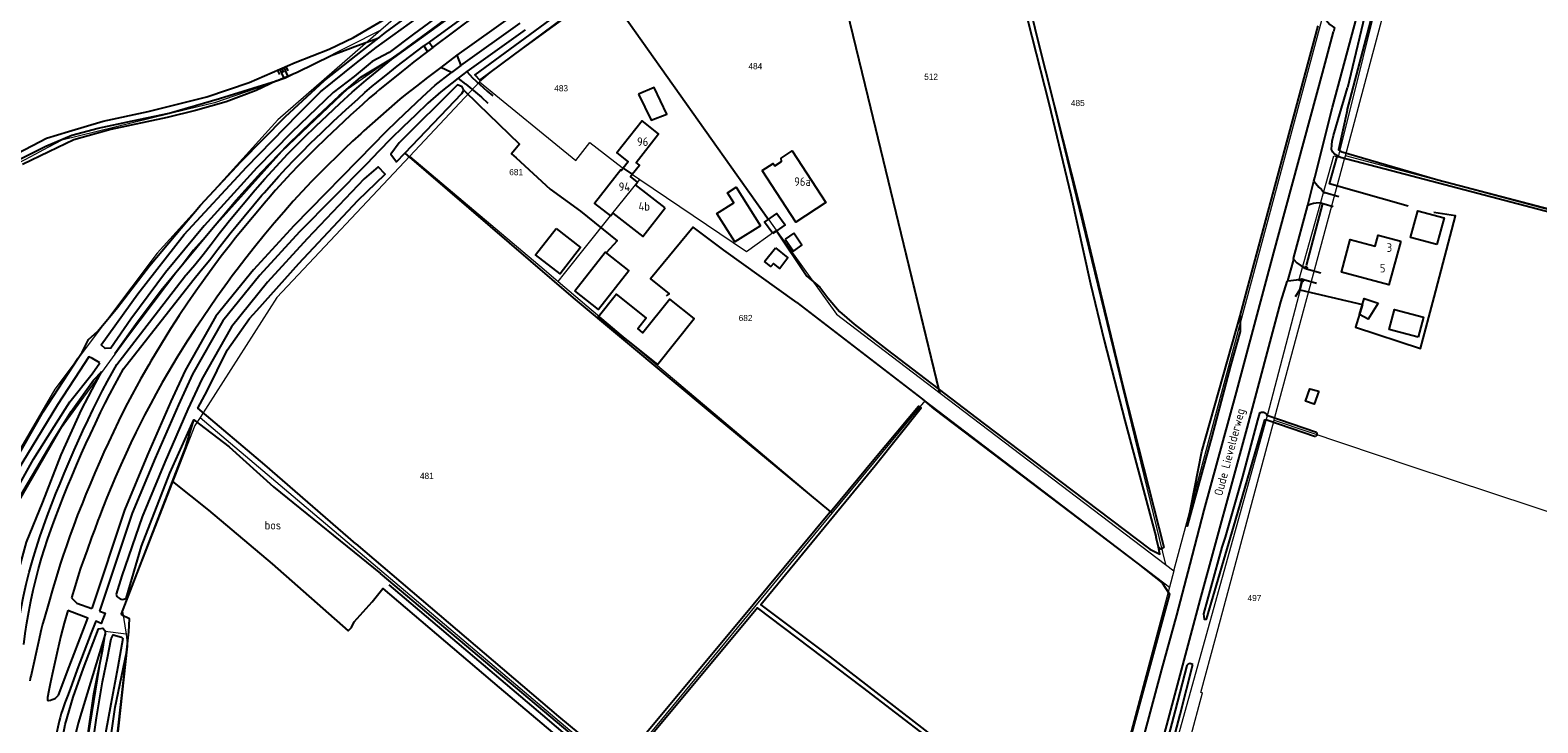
# Model space of a CAD drawing. Header units: metres. Extents: x 233874 to 239264, y 443832 to 448222.
# Tile 154 of 198: x 237016 to 237457, y 446672 to 446875. Entities that reach past the tile are written whole.
import ezdxf
from ezdxf.enums import TextEntityAlignment as Align

# ---------------------------------------------------------------- set-up
doc = ezdxf.new("R2010")
doc.units = ezdxf.units.M
doc.header["$MEASUREMENT"] = 0
for name, color, linetype in [('BIJGEBOUW', 4, 'Continuous'), ('CULTUURAANDUIDING', 253, 'Continuous'), ('DAKRAND-BYG', 4, 'Continuous'), ('Goud-kadastrale grenzen', 13, 'Continuous'), ('HEG', 253, 'Continuous'), ('HOOFDGEBOUW', 4, 'Continuous'), ('HOUTWAL', 253, 'Continuous'), ('HUISNUMMER', 253, 'Continuous'), ('INSTEEKSLOOT', 153, 'Continuous'), ('KANTVERH', 253, 'Continuous'), ('KUNSTWERK', 253, 'Continuous'), ('OVERIGEAFSCH', 253, 'Continuous'), ('OVLIJNOBJ', 253, 'Continuous'), ('RASTER', 253, 'Continuous'), ('STRAATNAAM', 253, 'Continuous'), ('TALUD', 253, 'Continuous'), ('TUSSENMUUR', 253, 'Continuous')]:
    doc.layers.add(name, color=color, linetype=linetype)
doc.layers.add('G01 kadestrale perceelsgrens', color=73, linetype='Continuous', lineweight=0)
doc.layers.add('Z01 perceelnummer', color=73, linetype='Continuous', lineweight=13)
doc.layers.add('Goud-eigendom bedrijf', color=7, linetype='Continuous', true_color=0xffd6ad)
doc.layers.add('Goud-hulp', color=210, linetype='Continuous', plot=False)
doc.styles.get("Standard").update_dxf_attribs({"font": 'iso.shx'})
doc.styles.add('Styledgn001', font='dgn001.shx')

# ---------------------------------------------------------------- blocks, each defined once
blk = doc.blocks.new('TA', base_point=(75009.5, 300012))
for p, q in [((75009.5, 300012.5), (75010, 300012.5)), ((75009.5, 300012.25), (75010.5, 300012.25)), ((75009.5, 300012), (75010, 300012)), ((75009.5, 300011.75), (75010.5, 300011.75)), ((75009.5, 300011.5), (75010, 300011.5))]:
    blk.add_line(p, q)
blk = doc.blocks.new('A$C1532452F')
at = {"layer": 'Goud-eigendom bedrijf', "linetype": 'Continuous'}
h = blk.add_hatch(dxfattribs=at)
h.set_pattern_fill('ANSI31', color=256, scale=30)
h.paths.add_polyline_path([(237716.228, 446538.907), (237725.098, 446587.991, 0.0700507), (237726.998, 446632.131, 0.0861863), (237713.769, 446677.584), (237706.53, 446689.253), (237697.334, 446701.204), (237643.739, 446659.758), (237592.828, 446620.445), (237567.89, 446605.219), (237546.894, 446588.962), (237503.169, 446554.943), (237471.671, 446409.243), (237480.682, 446407.331), (237483.56, 446406.72), (237587.23, 446384.59), (237676.949, 446365.49), (237680.371, 446378.489), (237680.967, 446380.87), (237689.44, 446414.74), (237704.584, 446481.23)])
edge = h.paths.add_edge_path()
edge.add_line((237567.89, 446605.219), (237592.828, 446620.445))
edge.add_line((237592.828, 446620.445), (237643.739, 446659.758))
edge.add_line((237643.739, 446659.758), (237697.334, 446701.204))
edge.add_line((237697.334, 446701.204), (237706.53, 446689.253))
edge.add_line((237706.53, 446689.253), (237713.769, 446677.584))
edge.add_arc((237589.518, 446616.769), 138.336, 6.37565, 26.0794, ccw=False)
edge.add_arc((237569.292, 446616.809), 158.448, -10.4789, 5.54936, ccw=False)
edge.add_line((237725.098, 446587.991), (237716.228, 446538.907))
edge.add_line((237716.228, 446538.907), (237704.584, 446481.23))
edge.add_line((237704.584, 446481.23), (237689.44, 446414.74))
edge.add_line((237689.44, 446414.74), (237680.967, 446380.87))
edge.add_line((237680.967, 446380.87), (237682.746, 446380.387))
edge.add_line((237682.746, 446380.387), (237690.838, 446378.136))
edge.add_line((237690.838, 446378.136), (237696.494, 446376.582))
edge.add_line((237696.494, 446376.582), (237709.498, 446438.712))
edge.add_line((237709.498, 446438.712), (237728.236, 446529.319))
edge.add_line((237728.236, 446529.319), (237738.01, 446576.139))
edge.add_ellipse((237560.444, 446619.247), major_axis=(177.566, -43.108), ratio=1, start_angle=0, end_angle=8.53038)
edge.add_ellipse((237559.213, 446619.233), major_axis=(183.227, -16.278), ratio=1, start_angle=0, end_angle=6.69833)
edge.add_ellipse((237595.203, 446620.326), major_axis=(147.885, 4.112), ratio=1, start_angle=0, end_angle=7.7014)
edge.add_ellipse((237587.065, 446618.2), major_axis=(154.138, 26.019), ratio=1, start_angle=0, end_angle=7.76654)
edge.add_ellipse((237618.646, 446629.152), major_axis=(117.627, 35.658), ratio=1, start_angle=0, end_angle=6.72842)
edge.add_ellipse((237580.199, 446608.021), major_axis=(151.086, 70.325), ratio=1, start_angle=0, end_angle=4.86263)
edge.add_ellipse((237670.03, 446660.868), major_axis=(54.75, 30.032), ratio=1, start_angle=0, end_angle=5.65858)
edge.add_ellipse((237692.736, 446676.384), major_axis=(28.816, 19.768), ratio=1, start_angle=0, end_angle=9.89098)
edge.add_ellipse((237691.124, 446675.025), major_axis=(26.604, 25.783), ratio=1, start_angle=0, end_angle=12.03342)
edge.add_ellipse((237700.71, 446689.064), major_axis=(11.058, 16.724), ratio=1, start_angle=0, end_angle=11.91792)
edge.add_ellipse((237699.563, 446686.236), major_axis=(8.513, 21.475), ratio=1, start_angle=0, end_angle=10.45166)
edge.add_ellipse((237699.631, 446686.354), major_axis=(4.408, 22.545), ratio=1, start_angle=0, end_angle=12.1053)
edge.add_ellipse((237699.594, 446688.8), major_axis=(-0.381, 20.522), ratio=1, start_angle=0, end_angle=13.45617)
edge.add_ellipse((237721.847, 446605.114), major_axis=(-27.399, 103.556), ratio=1, start_angle=0, end_angle=6.39341)
edge.add_ellipse((237727.156, 446589.846), major_axis=(-44.069, 115.129), ratio=1, start_angle=0, end_angle=4.23416)
edge.add_line((237674.707, 446701.407), (237662.978, 446694.399))
edge.add_line((237662.978, 446694.399), (237623.044, 446663.773))
edge.add_line((237623.044, 446663.773), (237583.264, 446633.066))
edge.add_line((237583.264, 446633.066), (237541.902, 446601.052))
edge.add_line((237541.902, 446601.052), (237510.035, 446576.49))
edge.add_line((237510.035, 446576.49), (237417.107, 446504.948))
edge.add_line((237417.107, 446504.948), (237409.37, 446499.068))
edge.add_line((237409.37, 446499.068), (237412.968, 446485.056))
edge.add_line((237412.968, 446485.056), (237413.031, 446484.813))
edge.add_line((237413.031, 446484.813), (237503.169, 446554.943))
edge.add_line((237503.169, 446554.943), (237546.894, 446588.962))
edge.add_line((237546.894, 446588.962), (237567.89, 446605.219))
h.paths.add_polyline_path([(237649.958, 446491.197), (237657.116, 446491.197), (237657.116, 446493.897), (237649.958, 446493.897)], flags=24)
h.paths.add_polyline_path([(237704.127, 446699.169), (237711.369, 446699.169), (237711.369, 446701.869), (237704.127, 446701.869)], flags=24)
h.paths.add_polyline_path([(237666.368, 446688.398), (237672.84, 446688.398), (237672.84, 446691.098), (237666.368, 446691.098)], flags=24)
at = {"layer": 'G01 kadestrale perceelsgrens'}
for p, q in [((237184.762, 446886.409), (237234.509, 446816.395)), ((237350.774, 446716.734), (237395.546, 446883.185)), ((237309.523, 446877.991), (237348.33, 446718.573)), ((237147.808, 446859.733), (237127.394, 446838.031)), ((237282.416, 446768.706), (237348.33, 446718.573)), ((237066.073, 446761.585), (237188.492, 446658.13)), ((237188.492, 446658.13), (237250.915, 446733.614)), ((237348.33, 446718.573), (237350.774, 446716.734)), ((237350.774, 446716.734), (237349.522, 446711.994)), ((237349.522, 446711.994), (237333.112, 446650.77))]:
    blk.add_line(p, q, dxfattribs=at)
at = {"layer": 'G01 kadestrale perceelsgrens', "flags": 128}
for points in [[(237298.636, 446468.677), (237345.325, 446644.107), (237377.951, 446761.468), (237378.255, 446762.562), (237388.417, 446801.289), (237387.371, 446801.612), (237397.56, 446838.101), (237398.92, 446837.744), (237399.125, 446838.566), (237420.178, 446923.136), (237431.221, 446962.001), (237433.951, 446968.212), (237440.267, 446982.58)], [(237009.384, 446699.196), (237011.094, 446709.288), (237001.129, 446711.454), (236999.768, 446713.893), (237025.518, 446758.52), (237044.637, 446784.788), (237064.167, 446810.605), (237089.984, 446839.335), (237109.381, 446857.761), (237124.6, 446868.434), (237180.786, 446909.784), (237184.463, 446912.354), (237224.998, 446948.144), (237235.195, 446954.848), (237266.616, 446977.815)], [(237400.924, 446838.088), (237413.868, 446886.345), (237433.059, 446957.919), (237433.541, 446957.789), (237436.237, 446967.726)], [(237243.915, 446927.482), (237261.512, 446854.902), (237282.3, 446769.256), (237282.416, 446768.706)], [(237151.915, 446898.444), (237150.222, 446897.213), (237131.208, 446883.392), (237129.625, 446884.164), (237118.889, 446874.825)], [(237184.762, 446886.409), (237180.259, 446883.929), (237152.119, 446863.46), (237147.808, 446859.733)], [(237118.889, 446874.825), (237088.803, 446848.656), (237053.487, 446809.638), (237023.659, 446769.824), (237000.021, 446729.483), (236991.622, 446714.167), (236989.059, 446714.373), (236983.377, 446716.387), (236977.491, 446719.341), (236972.61, 446722.954), (236926.714, 446766.542)], [(237118.889, 446874.825), (237090.927, 446860.679), (237070.3, 446853.591), (237062.251, 446851.627), (237025.659, 446842.698), (237020.109, 446839.753), (237019.225, 446839.284), (237014.807, 446836.94), (237009.822, 446834.295), (237006.424, 446831.411), (236987.661, 446815.488), (236962.257, 446793.204), (236926.714, 446766.542)], [(237147.808, 446859.733), (237175.896, 446836.764), (237180.067, 446842.008), (237189.464, 446834.691), (237194.632, 446831.196)], [(237127.394, 446838.031), (237088.478, 446796.659), (237066.073, 446761.585)], [(237127.394, 446838.031), (237166.659, 446804.826), (237170.765, 446801.349)], [(237380.099, 446760.749), (237380.336, 446761.627), (237400.695, 446837.234), (237400.924, 446838.088)], [(237598.98, 446785.885), (237584.556, 446789.571), (237494.443, 446813.228), (237400.924, 446838.088)], [(237170.765, 446801.349), (237172.6, 446803.644), (237186.079, 446820.5), (237194.632, 446831.196)], [(237194.632, 446831.196), (237225.849, 446810.087), (237234.509, 446816.395)], [(237234.509, 446816.395), (237252.123, 446791.746), (237282.416, 446768.706)], [(237170.765, 446801.349), (237179.17, 446794.233), (237250.451, 446734.007), (237250.915, 446733.614)], [(237250.915, 446733.614), (237278.102, 446766.49), (237349.522, 446711.994)], [(237066.073, 446761.585), (237064.507, 446759.215), (237043.429, 446704.903), (237044.453, 446698.176)], [(237302.952, 446471.819), (237323.079, 446546.571), (237359.171, 446681.037), (237358.689, 446681.167), (237363.041, 446697.327), (237380.099, 446760.749)], [(237380.099, 446760.749), (237420.347, 446747.277), (237479.003, 446727.879), (237543.234, 446706.541)], [(237044.453, 446698.176), (237038.366, 446699.022), (237032.781, 446664.692), (237031.256, 446639.525), (237032.228, 446617.28), (237034.249, 446610.397), (237036.608, 446606.605), (237037.977, 446605.221)], [(237044.453, 446698.176), (237044.882, 446694.758), (237040.469, 446654.402), (237041.262, 446618.54)]]:
    blk.add_lwpolyline(points, dxfattribs=at)
at = {"layer": 'Z01 perceelnummer', "linetype": 'Continuous', "lineweight": 13, "style": 'Styledgn001'}
for s, p in [('484', (237228.422, 446864.29)), ('512', (237279.808, 446861.206)), ('483', (237171.65, 446857.859)), ('485', (237322.705, 446853.538)), ('681', (237158.49, 446833.334)), ('682', (237225.569, 446790.672)), ('481', (237132.38, 446744.505)), ('497', (237374.348, 446708.793))]:
    blk.add_text(s, height=1.8, dxfattribs=at).set_placement(p, align=Align.MIDDLE_CENTER)
blk = doc.blocks.new('A$C134E523E')
at = {"layer": 'G01 kadestrale perceelsgrens', "color": 20, "const_width": 0.5, "flags": 128}
blk.add_lwpolyline([(237409.37, 446499.07), (237417.11, 446504.95), (237510.04, 446576.49), (237541.9, 446601.05), (237583.26, 446633.07), (237623.04, 446663.77), (237662.98, 446694.4), (237674.71, 446701.41, -0.018477), (237683.09, 446704.97, -0.027904), (237694.45, 446708.67, -0.058781), (237699.21, 446709.32, -0.052869), (237704.04, 446708.9, -0.045636), (237708.08, 446707.71, -0.052049), (237711.77, 446705.79, -0.052554), (237717.73, 446700.81, -0.043184), (237721.55, 446696.15, -0.024695), (237724.78, 446690.9, -0.02122), (237731.29, 446678.35, -0.029367), (237736.27, 446664.81, -0.033901), (237741.2, 446644.22, -0.033616), (237743.09, 446624.44, -0.029235), (237742.44, 446602.96, -0.037238), (237738.01, 446576.14)], format="xyb", dxfattribs=at)
for points in [[(237738.01, 446576.14), (237728.24, 446529.32), (237709.5, 446438.71), (237696.49, 446376.58)], [(237676.95, 446365.49), (237680.37, 446378.49), (237680.97, 446380.87)], [(237680.97, 446380.87), (237682.75, 446380.39), (237690.84, 446378.14), (237696.49, 446376.58)], [(237664.25, 446318.88), (237669.84, 446338.5), (237676.95, 446365.49)], [(237653.09, 446280.29), (237656.2, 446290.64), (237664.25, 446318.88)], [(237643.32, 446248.98), (237645.29, 446255.29), (237653.09, 446280.29)], [(237634.32, 446224.38), (237643.32, 446248.98)]]:
    blk.add_lwpolyline(points, dxfattribs=at)
at = {"layer": 'G01 kadestrale perceelsgrens', "color": 20}
for centre, major_axis, end_param in [((237721.85, 446605.11), (-27.4, 103.56), 0.111586), ((237699.59, 446688.8), (-0.38, 20.52), 0.234854), ((237699.63, 446686.35), (4.41, 22.55), 0.211277), ((237699.56, 446686.24), (8.51, 21.48), 0.182416), ((237700.71, 446689.06), (11.06, 16.72), 0.208007), ((237727.16, 446589.85), (-44.07, 115.13), 0.0739), ((237691.12, 446675.02), (26.6, 25.78), 0.210023), ((237692.74, 446676.38), (28.82, 19.77), 0.17263), ((237670.03, 446660.87), (54.75, 30.03), 0.098761), ((237580.2, 446608.02), (151.09, 70.32), 0.084869), ((237618.65, 446629.15), (117.63, 35.66), 0.117433), ((237587.07, 446618.2), (154.14, 26.02), 0.135552), ((237595.2, 446620.33), (147.88, 4.11), 0.134415), ((237559.21, 446619.23), (183.23, -16.28), 0.116908), ((237560.44, 446619.25), (177.57, -43.11), 0.148883)]:
    blk.add_ellipse(centre, major_axis=major_axis, ratio=1, start_param=0, end_param=end_param, dxfattribs=at)

msp = doc.modelspace()

# ---------------------------------------------------------------- linework, layer by layer
at = {"layer": 'BIJGEBOUW'}
msp.add_lwpolyline([(237229.93, 446817.64), (237222.45, 446812.93), (237217.19, 446821.27), (237222.1, 446824.36), (237220.27, 446827.27), (237222.84, 446828.89), (237229.93, 446817.64)], dxfattribs=at)
at = {"layer": 'DAKRAND-BYG'}
for p, q in [((237239.65, 446815.43), (237237.17, 446813.71)), ((237231.14, 446807.18), (237234.3, 446811.15))]:
    msp.add_line(p, q, dxfattribs=at)
for points in [[(237194.22, 446856.16), (237197.98, 446848.54), (237202.54, 446850.29), (237198.87, 446858.1), (237194.22, 446856.16)], [(237427.71, 446812.12), (237419.95, 446814.23), (237422.07, 446822.05), (237429.83, 446819.94), (237427.71, 446812.12)], [(237233.51, 446815.35), (237231.13, 446818.66), (237234.74, 446821.26), (237237.12, 446817.96), (237233.51, 446815.35)], [(237170.17, 446816.85), (237177.35, 446811.29), (237171.35, 446803.54), (237164.17, 446809.11), (237170.17, 446816.85)], [(237237.17, 446813.71), (237239.58, 446810.23), (237242.06, 446811.95), (237239.65, 446815.43)], [(237175.65, 446798.65), (237184.53, 446809.95), (237191.48, 446804.48), (237182.6, 446793.18), (237175.65, 446798.65)], [(237234.3, 446811.15), (237237.97, 446808.22), (237235.55, 446805.18), (237233.7, 446806.65), (237232.96, 446805.72), (237231.14, 446807.18)], [(237199.79, 446777.07), (237210.54, 446790.49), (237203.42, 446796.18), (237195.56, 446786.36), (237194.04, 446787.58), (237196.53, 446790.7), (237187.85, 446797.64), (237182.48, 446790.93), (237199.79, 446777.07)], [(237410.52, 446795.05), (237407.55, 446790.31), (237405.09, 446791.73), (237406.39, 446796.39), (237410.52, 446795.05)], [(237422.22, 446785.1), (237413.75, 446787.3), (237415.26, 446793.12), (237423.73, 446790.92), (237422.22, 446785.1)], [(237393.17, 446769.23), (237391.81, 446765.47), (237389.26, 446766.39), (237390.55, 446769.98), (237393.17, 446769.23)]]:
    msp.add_lwpolyline(points, dxfattribs=at)
at = {"layer": 'HEG'}
for p, q in [((237389.52, 446805.98), (237394.3, 446824.16)), ((237387.57, 446798.86), (237388.25, 446801.4))]:
    msp.add_line(p, q, dxfattribs=at)
at = {"layer": 'HOOFDGEBOUW'}
for points in [[(237192.41, 446832.7), (237194.52, 446835.4), (237193.55, 446836.16), (237200.14, 446844.57), (237195.33, 446848.33), (237187.96, 446838.92), (237191.23, 446836.36), (237189.77, 446834.49)], [(237230.42, 446833.8), (237233.62, 446835.89), (237234.12, 446835.12), (237236.09, 446836.4), (237236.02, 446837.44), (237239.21, 446839.53), (237249.05, 446824.48), (237240.26, 446818.74), (237230.42, 446833.8)], [(237189.77, 446834.49), (237189.26, 446833.84), (237189.1, 446833.97), (237181.41, 446824.16), (237186.08, 446820.5), (237186.73, 446821.33), (237186.74, 446821.33)], [(237193.39, 446829.64), (237193.98, 446830.4), (237191.89, 446832.03), (237192.41, 446832.7)], [(237202.04, 446822.84), (237193.38, 446829.63), (237193.39, 446829.64)], [(237186.74, 446821.33), (237195.49, 446814.47), (237202.04, 446822.84)], [(237417.11, 446813.14), (237413.65, 446800.36), (237399.78, 446804.12), (237402.37, 446813.66), (237409.64, 446811.68), (237410.52, 446814.93), (237417.11, 446813.14)]]:
    msp.add_lwpolyline(points, dxfattribs=at)
at = {"layer": 'HOUTWAL'}
for p, q in [((237184.5, 446886.91), (237232.24, 446819.46)), ((237234.58, 446816.13), (237243.49, 446802.87))]:
    msp.add_line(p, q, dxfattribs=at)
at = {"layer": 'INSTEEKSLOOT'}
msp.add_line((237392.52, 446757.19), (237378.01, 446762.14), dxfattribs=at)
for points in [[(237338.36, 447000), (237332.24, 446995.82), (237289.52, 446964.28), (237285.78, 446960.99), (237285.97, 446959.31), (237287.52, 446958.41), (237288.26, 446956.15), (237296.52, 446922.18), (237303.99, 446894.03), (237309.24, 446872.99)], [(237345.1, 446919.04), (237298.8, 446922.78), (237310.71, 446872.98)], [(237148.27, 446888.28), (237146.84, 446887.24), (237128.5, 446873.69), (237121.38, 446868.27), (237116.42, 446865.64), (237111.1, 446861.27), (237105.04, 446856.64), (237100.22, 446852.05), (237092.84, 446844.91), (237082.64, 446834.55), (237067.23, 446817.66), (237056.01, 446803.97), (237045.86, 446790.35), (237039.99, 446781.82), (237038.33, 446781.73), (237037.17, 446782.84), (237047.86, 446797.74), (237061.46, 446815.04), (237079.68, 446834.73), (237094.74, 446850.23), (237101.25, 446856.81), (237111.78, 446865.31), (237117.59, 446869.73), (237146.82, 446890.9)], [(237178.12, 446883.19), (237177.15, 446884.35), (237146.43, 446861.78), (237147.92, 446860.25), (237175.83, 446881.01), (237178.12, 446883.19)], [(237401.45, 446851.38), (237409.78, 446882.7), (237407.49, 446882.97), (237401.56, 446857.96)], [(237309.24, 446872.99), (237314.22, 446853.45), (237320.7, 446826.68), (237326.45, 446800.65), (237330.42, 446784.14), (237336.43, 446760.68), (237345.66, 446726.49)], [(237310.71, 446872.98), (237323.36, 446822.79), (237335.94, 446770.44), (237347.84, 446723.71), (237347.03, 446723.12), (237346.27, 446723.62)], [(237013.42, 446837.1), (237021.01, 446840.95), (237028.62, 446844.16), (237036.32, 446846.23), (237046.28, 446848.31), (237057.08, 446850.55), (237071.73, 446854.89), (237088.46, 446860.06)], [(237088.46, 446860.06), (237082.45, 446857.21), (237073.71, 446853.86), (237064.73, 446851.36), (237056.5, 446849.34), (237039.97, 446845.76), (237029.18, 446842.76), (237021.82, 446839.28), (237014.14, 446835.59)], [(237143.16, 446857.28), (237142.73, 446858.27), (237141.38, 446858.89), (237124.31, 446841.86), (237121.83, 446838.62), (237123.54, 446836.35), (237125.93, 446838.85), (237142.6, 446856.34), (237143.16, 446857.28)], [(237401.45, 446851.38), (237398.89, 446839.83), (237399.63, 446839.34), (237428, 446831.09), (237577.58, 446791.88), (237596.87, 446786.98), (237598.11, 446787.04), (237598.35, 446786.4), (237597.43, 446786.01), (237596.54, 446786), (237595, 446786.28), (237497.95, 446811.75), (237414.37, 446833.74), (237399.47, 446837.56), (237397.77, 446838.53), (237397.23, 446839.16), (237396.83, 446839.92), (237396.94, 446841.27), (237397.1, 446842.36), (237397.47, 446843.99), (237398.86, 446848.68), (237401.56, 446857.96)], [(237111.65, 446724.65), (237084.97, 446747.74), (237065.39, 446764.32), (237068.11, 446769.39), (237074.04, 446781.3), (237080.55, 446790.49), (237082.63, 446792.82), (237094.95, 446806.65), (237112.16, 446825.04), (237120.22, 446832.72), (237118.18, 446834.84), (237114.08, 446831.39), (237097.43, 446813.81), (237085.83, 446801.16), (237075.26, 446788.08), (237066.63, 446772.8), (237062.54, 446764), (237055.75, 446748.53), (237049.13, 446732.53), (237043.17, 446715.32), (237041.58, 446709.88)], [(237370.19, 446786.74), (237367.33, 446776.66), (237361.89, 446756.05), (237354.67, 446729.84), (237359.01, 446751.61), (237370.15, 446791.32), (237370.19, 446786.74)], [(237036.82, 446777.59), (237034.62, 446778.82), (237033.58, 446779.33), (237030.8, 446775.11), (237024.42, 446765.3), (237018.36, 446755.31), (237008.85, 446739.66), (237000.07, 446724.47), (237000, 446724.32), (236994.8, 446714.25), (236996.1, 446713.74), (236997.58, 446713.74), (237000, 446718.13), (237005.49, 446728.1), (237017.35, 446749.43), (237023.38, 446758.95), (237028, 446766.18), (237034.51, 446774.37), (237036.82, 446777.59)], [(237111.65, 446724.65), (237170.85, 446674.14), (237188.41, 446659.63), (237227.74, 446706.85), (237250.22, 446733.85), (237250.35, 446733.99), (237263.52, 446749.84), (237276.14, 446764.94), (237276.92, 446764.35), (237263.5, 446747.4), (237230.03, 446706.76), (237250.3, 446691.62), (237280.01, 446668.56)], [(237044.44, 446708.67), (237048.97, 446723.99), (237057.21, 446745.31), (237064.29, 446760.92), (237074.54, 446753), (237087.52, 446741.3), (237118.8, 446715.93)], [(237375.83, 446762.88), (237375.26, 446760.75), (237370.83, 446744.36), (237365.74, 446726.57), (237364.85, 446723.7), (237359.49, 446704.12), (237359.63, 446702.56), (237360.35, 446702.63), (237368.84, 446731.48), (237377.4, 446760.86), (237377.98, 446760.87), (237392.18, 446756.05)], [(237375.83, 446762.88), (237376.09, 446763.04), (237376.38, 446763.13), (237376.67, 446763.16), (237376.97, 446763.13), (237377.26, 446763.03), (237377.51, 446762.87), (237377.73, 446762.67), (237377.89, 446762.42), (237378.01, 446762.14)], [(237392.52, 446757.19), (237392.6, 446756.98), (237392.61, 446756.76), (237392.58, 446756.55), (237392.49, 446756.35), (237392.35, 446756.18), (237392.18, 446756.05)], [(237103.41, 446556.76), (237103.97, 446557.54), (237104.69, 446558.31), (237132.91, 446592.49), (237162.1, 446627.87), (237177.94, 446647.06), (237187.24, 446658.38), (237118.8, 446715.93)], [(237041.58, 446709.88), (237041.69, 446709.53), (237041.86, 446709.21), (237042.1, 446708.93), (237042.38, 446708.7), (237042.69, 446708.53), (237043.04, 446708.42), (237043.4, 446708.38), (237043.76, 446708.41), (237044.11, 446708.51), (237044.44, 446708.67)], [(237279.19, 446667.84), (237259.86, 446682.64), (237229.03, 446705.94), (237212.58, 446686.18), (237173.93, 446639.7)], [(237033.47, 446649.53), (237033.82, 446654.7), (237034.46, 446664.32), (237035.84, 446673.75), (237037.58, 446684.29), (237039.04, 446691.32), (237040.12, 446696.82), (237040.65, 446698), (237043.15, 446697.38), (237043.48, 446696.92), (237042.06, 446688.7), (237039.94, 446677.75), (237037.73, 446665.55), (237036.83, 446658.67), (237036.36, 446651.56)], [(237356.32, 446689.32), (237355.48, 446689.63), (237354.93, 446689.44), (237354.56, 446689.03), (237351.21, 446675.86), (237337.36, 446623.22), (237330.83, 446597.73), (237331.53, 446597.36), (237332.4, 446597.15), (237338.38, 446620.77), (237352.62, 446674.78), (237356.32, 446689.32)]]:
    msp.add_lwpolyline(points, dxfattribs=at)
at = {"layer": 'KANTVERH'}
for p, q in [((237122.07, 446866.24), (237151.44, 446887.54)), ((237133.04, 446871.36), (237131.49, 446870.22)), ((237115.73, 446861.09), (237122.07, 446866.24)), ((237123.66, 446864.3), (237131.49, 446870.22)), ((237132.62, 446868.59), (237128.58, 446865.53)), ((237131.49, 446870.22), (237132.62, 446868.59)), ((237134.18, 446869.78), (237132.62, 446868.59)), ((237141.14, 446867.53), (237136.44, 446863.95)), ((237124.97, 446862.66), (237118.57, 446857.48)), ((237128.58, 446865.53), (237126.96, 446864.26)), ((237142.29, 446864.53), (237139.55, 446862.45)), ((237144.04, 446862.72), (237141.55, 446860.85)), ((237114.68, 446860.23), (237115.73, 446861.09)), ((237116.3, 446858.32), (237117.3, 446859.15)), ((237118.57, 446857.48), (237117.56, 446856.65)), ((237143.74, 446859), (237148.32, 446855.21)), ((237145.74, 446860.91), (237149.98, 446856.99)), ((237122.91, 446853.29), (237113.95, 446845.37)), ((237148.32, 446855.21), (237150.19, 446853.51)), ((237149.98, 446856.99), (237151.63, 446855.66)), ((237113.95, 446845.37), (237113.05, 446844.56)), ((237074.72, 446819.17), (237082.21, 446828.15)), ((237076.64, 446817.57), (237084.13, 446826.55)), ((237082.21, 446828.15), (237082.89, 446828.95)), ((237084.13, 446826.55), (237084.78, 446827.31)), ((237085.4, 446824.88), (237077.91, 446815.9)), ((237086.05, 446825.64), (237085.4, 446824.88)), ((237041.7, 446777.12), (237061.85, 446803.1)), ((237043.72, 446775.79), (237063.92, 446801.66)), ((237061.85, 446803.1), (237062.01, 446803.28)), ((237057.43, 446787.5), (237051.71, 446778.09)), ((237051.71, 446778.09), (237051.05, 446776.97)), ((237051.05, 446776.97), (237048.77, 446772.97)), ((237036.63, 446732.65), (237036.17, 446731.43)), ((237019.65, 446699.57), (237018.83, 446695.98)), ((237018.83, 446695.98), (237016.78, 446686.75)), ((237024.38, 446693.4), (237022.86, 446686.44)), ((237024.92, 446672.76), (237023.84, 446667.87))]:
    msp.add_line(p, q, dxfattribs=at)
for points in [[(237397.14, 446852.34), (237407.71, 446891.49), (237416.54, 446924.25), (237418.31, 446930.44), (237425.4, 446957.1), (237428.2, 446966.78), (237431.58, 446976.47), (237435.6, 446985.33), (237440.59, 446994.37), (237444.78, 447000)], [(237152.78, 446885.79), (237133.04, 446871.36), (237134.18, 446869.78), (237153.75, 446884.53)], [(237157.76, 446879.31), (237141.14, 446867.53), (237142.29, 446864.53), (237159.67, 446876.84)], [(237390.88, 446879.51), (237395.36, 446877.74), (237396.42, 446876.47), (237397.75, 446875.49), (237397.45, 446874.31)], [(237161.14, 446874.91), (237144.04, 446862.72), (237145.74, 446860.91)], [(237333.23, 446635.74), (237333.98, 446638.42), (237347.3, 446687.92), (237351.61, 446703.74), (237355.57, 446718.65), (237359.69, 446734.45), (237369.08, 446768.96), (237379.99, 446809.78), (237394.24, 446862.26), (237397.45, 446874.31)], [(237117.3, 446859.15), (237120.48, 446861.72), (237123.66, 446864.3)], [(237126.96, 446864.26), (237125.96, 446863.46), (237124.97, 446862.66)], [(237134.83, 446858.75), (237139.55, 446862.45), (237136.44, 446863.95), (237132.6, 446861.02)], [(237110.59, 446856.66), (237112.62, 446858.46), (237114.68, 446860.23)], [(237112.27, 446854.8), (237114.27, 446856.58), (237116.3, 446858.32)], [(237116.82, 446841.44), (237120.32, 446845.01), (237123.88, 446848.52), (237127.48, 446851.98), (237131.13, 446855.39), (237134.83, 446858.75)], [(237132.6, 446861.02), (237129.33, 446858.51), (237126.09, 446855.96)], [(237143.74, 446859), (237141.55, 446860.85), (237136.43, 446856.83)], [(237103.37, 446850.01), (237106.96, 446853.35), (237110.59, 446856.66)], [(237105.08, 446848.19), (237108.66, 446851.51), (237112.27, 446854.8)], [(237113.53, 446853.13), (237109.92, 446849.84), (237106.35, 446846.52)], [(237117.56, 446856.65), (237115.53, 446854.91), (237113.53, 446853.13)], [(237136.43, 446856.83), (237132.71, 446853.46), (237129.04, 446850.03), (237125.42, 446846.55), (237121.85, 446843.02), (237118.34, 446839.43), (237114.87, 446835.8)], [(237126.09, 446855.96), (237124.48, 446854.64), (237122.91, 446853.29)], [(237096.51, 446843.44), (237099.92, 446846.74), (237103.37, 446850.01)], [(237389.96, 446823.69), (237391.75, 446830.68), (237392.04, 446831.79), (237397.14, 446852.34)], [(237098.25, 446841.65), (237101.65, 446844.94), (237105.08, 446848.19)], [(237106.35, 446846.52), (237102.92, 446843.27), (237099.52, 446839.98)], [(237113.05, 446844.56), (237110.68, 446842.37), (237108.34, 446840.16)], [(237116.82, 446841.44), (237093.48, 446817.6), (237081.68, 446804.74), (237070.71, 446791.17), (237061.76, 446775.3), (237057.55, 446766.26), (237050.71, 446750.67), (237044, 446734.46), (237034.41, 446705.73)], [(237091.74, 446838.64), (237094.11, 446841.06), (237096.51, 446843.44)], [(237093.55, 446836.91), (237095.88, 446839.29), (237098.25, 446841.65)], [(237099.52, 446839.98), (237097.15, 446837.63), (237094.81, 446835.24)], [(237108.34, 446840.16), (237105.92, 446837.84), (237103.52, 446835.5)], [(237114.87, 446835.8), (237095.19, 446815.9), (237083.51, 446803.17), (237072.71, 446789.81), (237063.89, 446774.2), (237059.74, 446765.27), (237052.92, 446749.73), (237046.26, 446733.62), (237036.67, 446704.92)], [(237087.24, 446833.84), (237089.48, 446836.26), (237091.74, 446838.64)], [(237089.09, 446832.16), (237091.3, 446834.54), (237093.55, 446836.91)], [(237094.81, 446835.24), (237092.57, 446832.88), (237090.35, 446830.48)], [(237103.52, 446835.5), (237101.07, 446833.04), (237098.65, 446830.55)], [(237082.89, 446828.95), (237085.05, 446831.41), (237087.24, 446833.84)], [(237084.78, 446827.31), (237086.92, 446829.75), (237089.09, 446832.16)], [(237090.35, 446830.48), (237088.18, 446828.08), (237086.05, 446825.64)], [(237098.65, 446830.55), (237095.97, 446827.69), (237093.33, 446824.8)], [(237391.75, 446830.68), (237392.33, 446830.02), (237393.14, 446828.91), (237393.96, 446828.24), (237394.58, 446827.49), (237394.83, 446827.26), (237395, 446827.41), (237399.04, 446826.21)], [(237093.33, 446824.8), (237090.53, 446821.65), (237087.78, 446818.45)], [(237302.1, 446509.25), (237304.19, 446512.05), (237306.07, 446515.31), (237307.76, 446519.3), (237309.8, 446525.67), (237312.3, 446535.77), (237316.23, 446549.45), (237322.8, 446575.01), (237335.58, 446622.92), (237348.74, 446671.66), (237358.44, 446708.15), (237372.19, 446758.47), (237382.03, 446795.37), (237383.89, 446801.35), (237384.13, 446801.55), (237385.82, 446807.76), (237385.72, 446808.1), (237389.96, 446823.69), (237390.67, 446823.98)], [(237390.67, 446823.98), (237390.93, 446824.01), (237391.59, 446824.26), (237392.37, 446824.35), (237393.57, 446824.45), (237394.3, 446824.16), (237394.78, 446824.06), (237397.32, 446823.32)], [(237071.69, 446815.4), (237073.19, 446817.3), (237074.72, 446819.17)], [(237087.78, 446818.45), (237084.85, 446814.92), (237081.97, 446811.36)], [(237062.01, 446803.28), (237064.5, 446806.25), (237066.94, 446809.26), (237069.34, 446812.31), (237071.69, 446815.4)], [(237063.92, 446801.66), (237066.42, 446804.66), (237068.89, 446807.7), (237071.31, 446810.77), (237073.68, 446813.88)], [(237073.68, 446813.88), (237075.15, 446815.74), (237076.64, 446817.57)], [(237077.91, 446815.9), (237076.41, 446814.07), (237074.95, 446812.21)], [(237074.95, 446812.21), (237072.27, 446808.71), (237069.63, 446805.19)], [(237081.97, 446811.36), (237079.43, 446808.14), (237076.92, 446804.9)], [(237069.63, 446805.19), (237067.55, 446802.34), (237064.82, 446798.52)], [(237076.92, 446804.9), (237075.47, 446802.99), (237074.05, 446801.05)], [(237385.82, 446807.76), (237386.74, 446806.85), (237388.03, 446805.95), (237389.05, 446805.26), (237389.57, 446805.07), (237393.75, 446803.92)], [(237074.05, 446801.05), (237072.51, 446798.91), (237070.99, 446796.74)], [(237384.13, 446801.55), (237386.61, 446801.87), (237388.24, 446802.11), (237388.75, 446801.97), (237392.52, 446800.83)], [(237064.82, 446798.52), (237062.36, 446794.99), (237059.95, 446791.44)], [(237070.99, 446796.74), (237068.9, 446793.72), (237066.84, 446790.68)], [(237059.95, 446791.44), (237058.67, 446789.49), (237057.43, 446787.5)], [(237066.84, 446790.68), (237064.56, 446787.29), (237062.31, 446783.88)], [(237062.31, 446783.88), (237060.83, 446781.56), (237059.37, 446779.23)], [(237059.37, 446779.23), (237058.08, 446777.11), (237056.83, 446774.97)], [(237039.01, 446772.22), (237040.35, 446774.68), (237041.7, 446777.12)], [(237041.13, 446771.09), (237042.41, 446773.45), (237043.72, 446775.79)], [(237056.83, 446774.97), (237055.01, 446771.77), (237053.23, 446768.55)], [(237034.84, 446764.05), (237036.2, 446766.79), (237037.59, 446769.52), (237039.01, 446772.22)], [(237037, 446763), (237038.34, 446765.72), (237039.72, 446768.41), (237041.13, 446771.09)], [(237048.77, 446772.97), (237047.5, 446770.66), (237046.24, 446768.35)], [(237046.24, 446768.35), (237044.87, 446765.74), (237043.53, 446763.11), (237042.22, 446760.47)], [(237053.23, 446768.55), (237051.54, 446765.43), (237049.88, 446762.28)], [(237031.83, 446757.71), (237033.32, 446760.89), (237034.84, 446764.05)], [(237034.01, 446756.7), (237035.49, 446759.86), (237037, 446763)], [(237042.22, 446760.47), (237040.73, 446757.37), (237039.27, 446754.26)], [(237049.88, 446762.28), (237048.56, 446759.73), (237047.29, 446757.17)], [(237029.24, 446751.98), (237030.52, 446754.85), (237031.83, 446757.71)], [(237031.44, 446751.01), (237032.71, 446753.86), (237034.01, 446756.7)], [(237047.29, 446757.17), (237045.83, 446754.16), (237044.43, 446751.13)], [(237026.34, 446745.21), (237027.78, 446748.6), (237029.24, 446751.98)], [(237039.27, 446754.26), (237037.99, 446751.47), (237036.75, 446748.68)], [(237028.55, 446744.28), (237029.98, 446747.65), (237031.44, 446751.01)], [(237036.75, 446748.68), (237035.31, 446745.36), (237033.9, 446742.04)], [(237044.43, 446751.13), (237042.88, 446747.69), (237041.37, 446744.23)], [(237023.94, 446739.35), (237025.13, 446742.29), (237026.34, 446745.21)], [(237026.17, 446738.47), (237027.35, 446741.38), (237028.55, 446744.28)], [(237041.37, 446744.23), (237040.09, 446741.21), (237038.84, 446738.17)], [(237021.37, 446732.68), (237022.64, 446736.02), (237023.94, 446739.35)], [(237023.62, 446731.84), (237024.88, 446735.16), (237026.17, 446738.47)], [(237033.9, 446742.04), (237032.71, 446739.18), (237031.56, 446736.32)], [(237031.56, 446736.32), (237030.29, 446733.08), (237029.06, 446729.82)], [(237038.84, 446738.17), (237037.72, 446735.41), (237036.63, 446732.65)], [(237019.24, 446726.69), (237020.28, 446729.69), (237021.37, 446732.68)], [(237021.51, 446725.91), (237022.54, 446728.89), (237023.62, 446731.84)], [(237029.06, 446729.82), (237028.01, 446726.94), (237027, 446724.04)], [(237036.17, 446731.43), (237035.28, 446728.96), (237034.38, 446726.5)], [(237012.02, 446695.13), (237012.52, 446698.7), (237013.09, 446702.26), (237013.74, 446705.8), (237014.46, 446709.33), (237015.27, 446712.84), (237016.15, 446716.33), (237017.1, 446719.81), (237018.13, 446723.26), (237019.24, 446726.69)], [(237019.7, 446720.42), (237020.59, 446723.17), (237021.51, 446725.91)], [(237034.38, 446726.5), (237033.04, 446722.79), (237031.69, 446719.08)], [(237027, 446724.04), (237026.1, 446721.35), (237025.22, 446718.66)], [(237014.57, 446695.17), (237014.98, 446698.37), (237015.46, 446701.55), (237016.01, 446704.73), (237016.61, 446707.9), (237017.29, 446711.05), (237018.02, 446714.19), (237018.83, 446717.31), (237019.7, 446720.42)], [(237025.22, 446718.66), (237024.11, 446715.1), (237023.02, 446711.53)], [(237031.69, 446719.08), (237031.14, 446717.5), (237030.62, 446715.92)], [(237030.62, 446715.92), (237029.52, 446712.38), (237028.45, 446708.83)], [(237023.02, 446711.53), (237021.72, 446707.13), (237020.45, 446702.71)], [(237028.45, 446708.83), (237030.07, 446707.33), (237034.41, 446705.73)], [(237027.42, 446705.16), (237026.39, 446701.43), (237025.4, 446697.7)], [(237031.98, 446699.56), (237033.29, 446702.88), (237027.42, 446705.16)], [(237036.67, 446704.92), (237038.32, 446704.41), (237037.19, 446701.37), (237035.61, 446701.98), (237034.28, 446698.58), (237030.13, 446687.86), (237028.07, 446682.12)], [(237020.45, 446702.71), (237020.03, 446701.15), (237019.65, 446699.57)], [(237024.69, 446680.36), (237027.8, 446688.7), (237031.98, 446699.56)], [(237025.4, 446697.7), (237024.87, 446695.55), (237024.38, 446693.4)], [(237016.53, 446685.63), (237016.42, 446685.12), (237016.3, 446684.61)], [(237016.78, 446686.75), (237016.65, 446686.19), (237016.53, 446685.63)], [(237022.86, 446686.44), (237022.57, 446685.09), (237022.28, 446683.73)], [(237022.28, 446683.73), (237021.88, 446681.74), (237021.51, 446679.74)], [(237028.07, 446682.12), (237027.3, 446680.14), (237026.56, 446678.14), (237025.87, 446676.13)], [(237021.51, 446679.74), (237021.47, 446679.38), (237021.47, 446679.01)], [(237021.47, 446679.01), (237021.51, 446678.89), (237021.6, 446678.82), (237021.72, 446678.81)], [(237021.72, 446678.81), (237022.31, 446678.94), (237022.88, 446679.13), (237023.44, 446679.36)], [(237023.44, 446679.36), (237023.79, 446679.55), (237024.11, 446679.78)], [(237024.11, 446679.78), (237024.42, 446680.06), (237024.69, 446680.36)], [(237025.87, 446676.13), (237025.51, 446675.02), (237025.2, 446673.89), (237024.92, 446672.76)]]:
    msp.add_lwpolyline(points, dxfattribs=at)
at = {"layer": 'KUNSTWERK'}
for points in [[(237389.78, 446805.66), (237389.57, 446805.07), (237389.05, 446805.26), (237389.2, 446805.78), (237389.78, 446805.66)], [(237388.75, 446801.97), (237388.52, 446801.37), (237388.01, 446801.51), (237388.24, 446802.11), (237388.75, 446801.97)]]:
    msp.add_lwpolyline(points, dxfattribs=at)
at = {"layer": 'OVERIGEAFSCH'}
for points in [[(236992.2, 446713.78), (237000, 446728.32), (237000.29, 446728.85), (237000.92, 446729.38), (237007.72, 446741.31), (237020.23, 446763.21), (237030.44, 446778.9), (237031.61, 446780.7), (237033.47, 446784.36), (237036.18, 446786.82), (237041.96, 446793.75), (237051.27, 446805.93), (237066.18, 446823.64), (237078.07, 446836.4), (237090.94, 446849.46), (237102.42, 446860.09), (237113.58, 446868.93), (237118.3, 446872.59), (237120.26, 446874.11), (237131.53, 446882.35), (237139.51, 446886.97), (237157.09, 446900.59), (237170.87, 446910.41), (237177.37, 446915.04)], [(237041.12, 446780.27), (237047.73, 446789.48), (237054.73, 446798.82), (237068.43, 446815.41), (237076.59, 446825.15), (237083.93, 446833.23), (237091.85, 446841.36), (237098.84, 446848.2), (237106.7, 446855.64), (237113.1, 446861.08), (237123.34, 446867.19)], [(236924.3, 446768.52), (236941.27, 446752.48), (236969.22, 446725.8), (236977.31, 446719.49), (236984, 446715.81), (236989.58, 446714.62), (236992.2, 446713.78), (236999.13, 446712.14), (236999.68, 446713.28), (237000, 446713.85), (237000.64, 446715.03), (237003.79, 446721.72), (237014.63, 446740.54), (237022.89, 446754.58), (237028.38, 446763.36), (237034.92, 446772.49), (237037.38, 446775.05)], [(237031.51, 446648.08), (237031.84, 446656.32), (237033.02, 446666.52), (237035.03, 446680.74), (237037.67, 446693.79), (237038.33, 446698.22)], [(237038.29, 446649.32), (237039.05, 446661.09), (237041.29, 446676.91), (237044.53, 446692.78)]]:
    msp.add_lwpolyline(points, dxfattribs=at)
at = {"layer": 'OVLIJNOBJ'}
msp.add_line((237386.37, 446796.96), (237387.57, 446798.86), dxfattribs=at)
for points in [[(237012.84, 446838.84), (237021.22, 446843.25), (237027.62, 446845.23), (237037.79, 446848.24), (237050.86, 446851.07), (237068.1, 446855.32), (237080.44, 446859.54), (237093.86, 446865.36), (237103.83, 446869.27), (237110.9, 446872.71), (237121.29, 446878.74)], [(237088.46, 446860.06), (237094.51, 446862.54), (237104.39, 446867.4), (237112.06, 446870.37), (237118.3, 446872.59)], [(237011.61, 446709.62), (237013.28, 446717.57), (237015.35, 446725.11), (237020.12, 446736.78), (237025.47, 446750.64), (237031.37, 446763.82), (237035.53, 446771.62), (237037.38, 446775.05)], [(237058, 446742.88), (237068.53, 446734.52), (237087.12, 446718.75)], [(237087.12, 446718.75), (237109.36, 446699.16), (237110.4, 446700.13), (237111.14, 446701.87), (237116.38, 446707.69), (237119.52, 446711.55), (237153.54, 446682.63), (237183.43, 446657.43)], [(237121.23, 446712.65), (237166.17, 446674.51), (237185.51, 446658.05), (237183.36, 446655.04)], [(237023.46, 446650.14), (237024.2, 446658.65), (237026.68, 446671.81), (237028.99, 446679.81), (237032.03, 446688.26), (237036.39, 446699.76), (237037.63, 446699.99), (237038.34, 446699.17), (237038.33, 446698.22), (237030.41, 446672.2), (237027.51, 446660.18), (237026.02, 446647.89)]]:
    msp.add_lwpolyline(points, dxfattribs=at)
at = {"layer": 'RASTER'}
msp.add_line((237243.49, 446802.87), (237247.28, 446799.72), dxfattribs=at)
for points in [[(237243.8, 446927.59), (237261.28, 446855.37), (237282.1, 446769.55), (237282.23, 446769.01)], [(237370.15, 446791.32), (237372.18, 446799), (237392.98, 446876.07)], [(237143.16, 446857.28), (237147.25, 446853.26), (237159.5, 446841.54), (237157.1, 446838.63), (237158.5, 446837.54), (237168.48, 446828.36), (237177.26, 446821.89), (237188.01, 446813.21), (237184.8, 446809.73)], [(237125.93, 446838.85), (237175.17, 446796.61), (237216.94, 446761.68), (237250.35, 446733.99)], [(237419.28, 446823.41), (237396.33, 446829.86), (237398.54, 446837.86)], [(237387.57, 446798.86), (237405.92, 446794.61), (237403.89, 446788.02), (237422.93, 446781.79), (237426.93, 446796.8), (237433.15, 446820.52), (237426.82, 446821.49)], [(237240.55, 446795.21), (237219.26, 446810.55), (237210.23, 446817.26), (237197.79, 446802.17), (237203.18, 446797.76), (237202.33, 446797.14)], [(237247.28, 446799.72), (237249.59, 446796.55), (237253.06, 446792.53), (237257.32, 446788.88), (237267.01, 446781.34), (237294.98, 446760.02), (237343.75, 446723.11), (237346.7, 446721.58), (237346.27, 446723.62), (237345.66, 446726.49)], [(237240.55, 446795.21), (237277.27, 446766.93), (237280.6, 446764.09), (237340.31, 446718.81), (237347.39, 446713.19), (237349.54, 446709.88), (237328.71, 446633.67), (237325.89, 446634.43), (237324.08, 446635.15), (237322.79, 446635.88), (237321.46, 446636.84), (237304.32, 446649.33), (237301.63, 446650.84)], [(237040.58, 446652.83), (237040.59, 446655.5), (237041.92, 446669.02), (237043.68, 446684.63), (237044.53, 446692.78), (237045.23, 446698.87), (237045.48, 446702.7), (237043.17, 446703.8), (237043.1, 446704.15), (237058, 446742.88), (237061.79, 446752.73), (237064.29, 446760.92)]]:
    msp.add_lwpolyline(points, dxfattribs=at)
at = {"layer": 'TUSSENMUUR'}
msp.add_line((237189.77, 446834.49), (237192.41, 446832.7), dxfattribs=at)

# ---------------------------------------------------------------- block references
at = {"layer": 'Goud-hulp', "linetype": 'Continuous'}
msp.add_blockref('A$C134E523E', (0, 0), dxfattribs=at)
at = {"layer": 'Goud-kadastrale grenzen', "linetype": 'Continuous'}
msp.add_blockref('A$C1532452F', (0, 0), dxfattribs=at)
at = {"layer": 'TALUD', "xscale": 2.65, "yscale": 2.65, "rotation": 294.4583}
msp.add_blockref('TA', (237089.97, 446863.64), dxfattribs=at)

# ---------------------------------------------------------------- texts
at = {"layer": 'CULTUURAANDUIDING'}
msp.add_text('bos', height=2.5, dxfattribs=at).set_placement((237084.96, 446728.84))
at = {"layer": 'HUISNUMMER'}
for s, p in [('96', (237193.84, 446840.98)), ('96a', (237239.77, 446829.31)), ('94', (237188.47, 446827.81)), ('4b', (237194.26, 446822.09)), ('3', (237413, 446810)), ('5', (237411, 446804))]:
    msp.add_text(s, height=2.5, dxfattribs=at).set_placement(p)
at = {"layer": 'STRAATNAAM'}
msp.add_text('Oude Lievelderweg', height=2.5, rotation=75.2127, dxfattribs=at).set_placement((237364.89, 446738.49))

doc.saveas('drawing.dxf')
